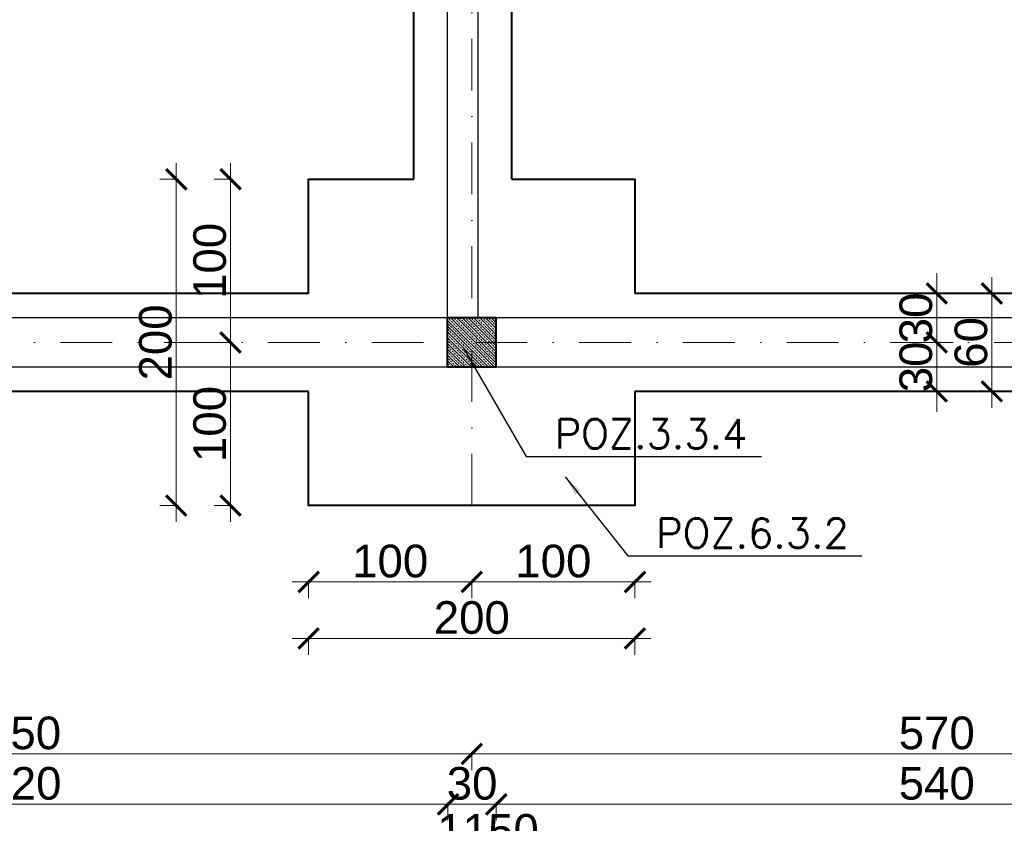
# Model space of a CAD drawing. Extents: x -19 to 9300416, y -12 to 10688993.
# Tile 55 of 106: x 4607660 to 4608264, y 5314784 to 5315276. Entities that reach past the tile are written whole.
import ezdxf

# ---------------------------------------------------------------- set-up
doc = ezdxf.new("R2010")
doc.units = 0
doc.header["$MEASUREMENT"] = 0
doc.linetypes.add('DASHDOT', pattern=[25.4, 12.7, -6.35, 0, -6.35])
for name, color, linetype, lineweight in [('k', 7, 'Continuous', 13), ('K-OPISY', 252, 'Continuous', 15), ('K-SCIANY CIENKI', 163, 'Continuous', 30), ('K-SCIANY GRUBY', 195, 'Continuous', 40), ('K-WIDOK', 45, 'Continuous', 20), ('Osie', 175, 'DASHDOT', 9)]:
    doc.layers.add(name, color=color, linetype=linetype, lineweight=lineweight)
doc.styles.add('Arial Narrow 20', font='arial.ttf', dxfattribs={"height": 20})
doc.styles.add('Simplex', font='simplex.shx')
doc.dimstyles.new('1do100 ok', dxfattribs={"dimscale": 0.5, "dimtxt": 12, "dimasz": 25, "dimexe": 20, "dimexo": 0, "dimgap": 5, "dimtad": 1, "dimdec": 0, "dimzin": 9, "dimtxsty": 'Arial Narrow 20', "dimblk": 'ARCHTICK', "dimcen": 3, "dimdle": 20, "dimclrd": 256, "dimclre": 256, "dimclrt": 256, "dimadec": 0, "dimazin": 2, "dimtfac": 1, "dimtdec": 0, "dimtix": 1, "dimtmove": 2, "dimatfit": 3, "dimldrblk": 'NONE', "dimfxl": 0, "dimtvp": 1, "dimtolj": 1, "dimtzin": 0, "dimlwd": 5, "dimlwe": 5, "dimarcsym": 0})
doc.dimstyles.new('1do50', dxfattribs={"dimscale": 5, "dimtxt": 2.5, "dimasz": 2.5, "dimexe": 2.5, "dimexo": 0.5, "dimgap": 1, "dimtad": 1, "dimdec": 1, "dimrnd": 0.5, "dimzin": 12, "dimdsep": 46, "dimtxsty": 'Simplex', "dimblk": 'OBLIQUE', "dimcen": 0.5, "dimdle": 2.5, "dimclrd": 256, "dimclre": 256, "dimclrt": 256, "dimadec": 1, "dimazin": 3, "dimtfac": 1, "dimtdec": 1, "dimtix": 1, "dimtmove": 0, "dimatfit": 3, "dimfxl": 0, "dimtolj": 1, "dimtzin": 0, "dimarcsym": 0})

# ---------------------------------------------------------------- blocks, each defined once
blk = doc.blocks.new('_Oblique')
at = {"color": 0, "linetype": 'ByBlock', "lineweight": -2}
blk.add_line((-0.5, -0.5), (0.5, 0.5), dxfattribs=at)
blk = doc.blocks.new('G$C61CBF25F')
at = {"layer": 'Osie', "lineweight": 0, "ltscale": 2.5}
for p, q in [((855, 0), (855, 1880)), ((1525, 100), (204.85, 100))]:
    blk.add_line(p, q, dxfattribs=at)
blk = doc.blocks.new('_ArchTick')
at = {"color": 0, "linetype": 'ByBlock', "const_width": 0.15}
blk.add_lwpolyline([(-0.5, -0.5), (0.5, 0.5)], dxfattribs=at)
blk = doc.blocks.new('*D739')
at = {"layer": 'Defpoints', "color": 0, "lineweight": 0, "ltscale": 40}
for p in [(4607937.35, 5314993.55), (4608507.35, 5314978.35), (4607937.35, 5314826.11)]:
    blk.add_point(p, dxfattribs=at)
at = {"layer": 'k', "lineweight": 5, "ltscale": 40}
for p, q in [((4607937.35, 5314827.36), (4607937.35, 5314816.11)), ((4608507.35, 5314827.36), (4608507.35, 5314816.11)), ((4608517.35, 5314826.11), (4607927.35, 5314826.11))]:
    blk.add_line(p, q, dxfattribs=at)
at = {"layer": 'k', "lineweight": 5, "ltscale": 40, "xscale": 12.5, "yscale": 12.5, "zscale": 12.5, "rotation": 180}
blk.add_blockref('_ArchTick', (4607937.35, 5314826.11), dxfattribs=at)
at = {"layer": 'k', "lineweight": 5, "ltscale": 40, "xscale": 12.5, "yscale": 12.5, "zscale": 12.5}
blk.add_blockref('_ArchTick', (4608507.35, 5314826.11), dxfattribs=at)
at = {"layer": 'k', "lineweight": 0, "ltscale": 40, "insert": (4608222.35, 5314838.82), "char_height": 20, "attachment_point": 5, "style": 'Arial Narrow 20'}
blk.add_mtext('\\A1;570', dxfattribs=at)
blk = doc.blocks.new('_None')
blk = doc.blocks.new('*D740')
at = {"layer": 'Defpoints', "color": 0, "lineweight": 0, "ltscale": 40}
for p in [(4607387.35, 5314989.87), (4607937.35, 5314993.55), (4607387.35, 5314826.11)]:
    blk.add_point(p, dxfattribs=at)
at = {"layer": 'k', "lineweight": 5, "ltscale": 40}
for p, q in [((4607387.35, 5314827.36), (4607387.35, 5314816.11)), ((4607937.35, 5314827.36), (4607937.35, 5314816.11)), ((4607947.35, 5314826.11), (4607377.35, 5314826.11))]:
    blk.add_line(p, q, dxfattribs=at)
at = {"layer": 'k', "lineweight": 5, "ltscale": 40, "xscale": 12.5, "yscale": 12.5, "zscale": 12.5, "rotation": 180}
blk.add_blockref('_ArchTick', (4607387.35, 5314826.11), dxfattribs=at)
at = {"layer": 'k', "lineweight": 5, "ltscale": 40, "xscale": 12.5, "yscale": 12.5, "zscale": 12.5}
blk.add_blockref('_ArchTick', (4607937.35, 5314826.11), dxfattribs=at)
at = {"layer": 'k', "lineweight": 0, "ltscale": 40, "insert": (4607662.35, 5314838.82), "char_height": 20, "attachment_point": 5, "style": 'Arial Narrow 20'}
blk.add_mtext('\\A1;550', dxfattribs=at)
blk = doc.blocks.new('*D786')
at = {"layer": 'Defpoints', "color": 0, "lineweight": 0, "ltscale": 40}
for p in [(4607952.35, 5315063.35), (4608492.35, 5315063.35), (4607952.35, 5314795.2)]:
    blk.add_point(p, dxfattribs=at)
at = {"layer": 'k', "lineweight": 5, "ltscale": 40}
for p, q in [((4607952.35, 5314796.45), (4607952.35, 5314785.2)), ((4608492.35, 5314796.45), (4608492.35, 5314785.2)), ((4608502.35, 5314795.2), (4607942.35, 5314795.2))]:
    blk.add_line(p, q, dxfattribs=at)
at = {"layer": 'k', "lineweight": 5, "ltscale": 40, "xscale": 12.5, "yscale": 12.5, "zscale": 12.5, "rotation": 180}
blk.add_blockref('_ArchTick', (4607952.35, 5314795.2), dxfattribs=at)
at = {"layer": 'k', "lineweight": 5, "ltscale": 40, "xscale": 12.5, "yscale": 12.5, "zscale": 12.5}
blk.add_blockref('_ArchTick', (4608492.35, 5314795.2), dxfattribs=at)
at = {"layer": 'k', "lineweight": 0, "ltscale": 40, "insert": (4608222.35, 5314807.91), "char_height": 20, "attachment_point": 5, "style": 'Arial Narrow 20'}
blk.add_mtext('\\A1;540', dxfattribs=at)
blk = doc.blocks.new('*D787')
at = {"layer": 'Defpoints', "color": 0, "lineweight": 0, "ltscale": 40}
for p in [(4607922.76, 5315063.35), (4607952.35, 5315063.35), (4607922.76, 5314795.2)]:
    blk.add_point(p, dxfattribs=at)
at = {"layer": 'k', "lineweight": 5, "ltscale": 40}
for p, q in [((4607922.76, 5314796.45), (4607922.76, 5314785.2)), ((4607952.35, 5314796.45), (4607952.35, 5314785.2)), ((4607922.76, 5314795.2), (4607910.26, 5314795.2)), ((4607952.35, 5314795.2), (4607922.76, 5314795.2)), ((4607952.35, 5314795.2), (4607964.85, 5314795.2))]:
    blk.add_line(p, q, dxfattribs=at)
at = {"layer": 'k', "lineweight": 5, "ltscale": 40, "xscale": 12.5, "yscale": 12.5, "zscale": 12.5}
blk.add_blockref('_ArchTick', (4607922.76, 5314795.2), dxfattribs=at)
at = {"layer": 'k', "lineweight": 5, "ltscale": 40, "xscale": 12.5, "yscale": 12.5, "zscale": 12.5, "rotation": 180}
blk.add_blockref('_ArchTick', (4607952.35, 5314795.2), dxfattribs=at)
at = {"layer": 'k', "lineweight": 0, "ltscale": 40, "insert": (4607937.55, 5314807.91), "char_height": 20, "attachment_point": 5, "style": 'Arial Narrow 20'}
blk.add_mtext('\\A1;30', dxfattribs=at)
blk = doc.blocks.new('*D788')
at = {"layer": 'Defpoints', "color": 0, "lineweight": 0, "ltscale": 40}
for p in [(4607402.35, 5315063.35), (4607922.76, 5315063.35), (4607402.35, 5314795.2)]:
    blk.add_point(p, dxfattribs=at)
at = {"layer": 'k', "lineweight": 5, "ltscale": 40}
for p, q in [((4607402.35, 5314796.45), (4607402.35, 5314785.2)), ((4607922.76, 5314796.45), (4607922.76, 5314785.2)), ((4607932.76, 5314795.2), (4607392.35, 5314795.2))]:
    blk.add_line(p, q, dxfattribs=at)
at = {"layer": 'k', "lineweight": 5, "ltscale": 40, "xscale": 12.5, "yscale": 12.5, "zscale": 12.5, "rotation": 180}
blk.add_blockref('_ArchTick', (4607402.35, 5314795.2), dxfattribs=at)
at = {"layer": 'k', "lineweight": 5, "ltscale": 40, "xscale": 12.5, "yscale": 12.5, "zscale": 12.5}
blk.add_blockref('_ArchTick', (4607922.76, 5314795.2), dxfattribs=at)
at = {"layer": 'k', "lineweight": 0, "ltscale": 40, "insert": (4607662.55, 5314807.91), "char_height": 20, "attachment_point": 5, "style": 'Arial Narrow 20'}
blk.add_mtext('\\A1;520', dxfattribs=at)
blk = doc.blocks.new('*D793')
at = {"layer": 'Defpoints', "color": 0, "lineweight": 0, "ltscale": 40}
for p in [(4607372.35, 5315063.35), (4608522.35, 5315063.35), (4608522.35, 5314766.35)]:
    blk.add_point(p, dxfattribs=at)
at = {"layer": 'k', "lineweight": 5, "ltscale": 40}
for p, q in [((4607362.35, 5314766.35), (4608532.35, 5314766.35)), ((4607372.35, 5314767.6), (4607372.35, 5314756.35)), ((4608522.35, 5314767.6), (4608522.35, 5314756.35))]:
    blk.add_line(p, q, dxfattribs=at)
at = {"layer": 'k', "lineweight": 5, "ltscale": 40, "xscale": 12.5, "yscale": 12.5, "zscale": 12.5, "rotation": 180}
blk.add_blockref('_ArchTick', (4607372.35, 5314766.35), dxfattribs=at)
at = {"layer": 'k', "lineweight": 5, "ltscale": 40, "xscale": 12.5, "yscale": 12.5, "zscale": 12.5}
blk.add_blockref('_ArchTick', (4608522.35, 5314766.35), dxfattribs=at)
at = {"layer": 'k', "lineweight": 0, "ltscale": 40, "insert": (4607947.35, 5314779.06), "char_height": 20, "attachment_point": 5, "style": 'Arial Narrow 20'}
blk.add_mtext('\\A1;1150', dxfattribs=at)
blk = doc.blocks.new('*D794')
at = {"layer": 'Defpoints', "color": 0, "lineweight": 0, "ltscale": 40}
for p in [(4607162.35, 5315603.35), (4608522.35, 5315063.35), (4607162.35, 5314732.5)]:
    blk.add_point(p, dxfattribs=at)
at = {"layer": 'k', "lineweight": 5, "ltscale": 40}
for p, q in [((4608532.35, 5314732.5), (4607152.35, 5314732.5)), ((4607162.35, 5314733.75), (4607162.35, 5314722.5)), ((4608522.35, 5314733.75), (4608522.35, 5314722.5))]:
    blk.add_line(p, q, dxfattribs=at)
at = {"layer": 'k', "lineweight": 5, "ltscale": 40, "xscale": 12.5, "yscale": 12.5, "zscale": 12.5, "rotation": 180}
blk.add_blockref('_ArchTick', (4607162.35, 5314732.5), dxfattribs=at)
at = {"layer": 'k', "lineweight": 5, "ltscale": 40, "xscale": 12.5, "yscale": 12.5, "zscale": 12.5}
blk.add_blockref('_ArchTick', (4608522.35, 5314732.5), dxfattribs=at)
at = {"layer": 'k', "lineweight": 0, "ltscale": 40, "insert": (4607842.35, 5314745.21), "char_height": 20, "attachment_point": 5, "style": 'Arial Narrow 20'}
blk.add_mtext('\\A1;1360', dxfattribs=at)
blk = doc.blocks.new('*D795')
at = {"layer": 'Defpoints', "color": 0, "lineweight": 0, "ltscale": 40}
for p in [(4607937.35, 5315049.6), (4607837.35, 5314978.35), (4607937.35, 5314931.5)]:
    blk.add_point(p, dxfattribs=at)
at = {"layer": 'k', "lineweight": 5, "ltscale": 40}
for p, q in [((4607827.35, 5314931.5), (4607947.35, 5314931.5)), ((4607837.35, 5314932.75), (4607837.35, 5314921.5)), ((4607937.35, 5314932.75), (4607937.35, 5314921.5))]:
    blk.add_line(p, q, dxfattribs=at)
at = {"layer": 'k', "lineweight": 5, "ltscale": 40, "xscale": 12.5, "yscale": 12.5, "zscale": 12.5, "rotation": 180}
blk.add_blockref('_ArchTick', (4607837.35, 5314931.5), dxfattribs=at)
at = {"layer": 'k', "lineweight": 5, "ltscale": 40, "xscale": 12.5, "yscale": 12.5, "zscale": 12.5}
blk.add_blockref('_ArchTick', (4607937.35, 5314931.5), dxfattribs=at)
at = {"layer": 'k', "lineweight": 0, "ltscale": 40, "insert": (4607887.35, 5314944.21), "char_height": 20, "attachment_point": 5, "style": 'Arial Narrow 20'}
blk.add_mtext('\\A1;100', dxfattribs=at)
blk = doc.blocks.new('*D796')
at = {"layer": 'Defpoints', "color": 0, "lineweight": 0, "ltscale": 40}
for p in [(4607937.35, 5315049.6), (4608037.35, 5314978.35), (4608037.35, 5314931.5)]:
    blk.add_point(p, dxfattribs=at)
at = {"layer": 'k', "lineweight": 5, "ltscale": 40}
for p, q in [((4607927.35, 5314931.5), (4608047.35, 5314931.5)), ((4607937.35, 5314932.75), (4607937.35, 5314921.5)), ((4608037.35, 5314932.75), (4608037.35, 5314921.5))]:
    blk.add_line(p, q, dxfattribs=at)
at = {"layer": 'k', "lineweight": 5, "ltscale": 40, "xscale": 12.5, "yscale": 12.5, "zscale": 12.5, "rotation": 180}
blk.add_blockref('_ArchTick', (4607937.35, 5314931.5), dxfattribs=at)
at = {"layer": 'k', "lineweight": 5, "ltscale": 40, "xscale": 12.5, "yscale": 12.5, "zscale": 12.5}
blk.add_blockref('_ArchTick', (4608037.35, 5314931.5), dxfattribs=at)
at = {"layer": 'k', "lineweight": 0, "ltscale": 40, "insert": (4607987.35, 5314944.21), "char_height": 20, "attachment_point": 5, "style": 'Arial Narrow 20'}
blk.add_mtext('\\A1;100', dxfattribs=at)
blk = doc.blocks.new('*D797')
at = {"layer": 'Defpoints', "color": 0, "lineweight": 0, "ltscale": 40}
for p in [(4607837.35, 5314978.35), (4608037.35, 5314978.35), (4608037.35, 5314896.86)]:
    blk.add_point(p, dxfattribs=at)
at = {"layer": 'k', "lineweight": 5, "ltscale": 40}
for p, q in [((4607827.35, 5314896.86), (4608047.35, 5314896.86)), ((4607837.35, 5314898.11), (4607837.35, 5314886.86)), ((4608037.35, 5314898.11), (4608037.35, 5314886.86))]:
    blk.add_line(p, q, dxfattribs=at)
at = {"layer": 'k', "lineweight": 5, "ltscale": 40, "xscale": 12.5, "yscale": 12.5, "zscale": 12.5, "rotation": 180}
blk.add_blockref('_ArchTick', (4607837.35, 5314896.86), dxfattribs=at)
at = {"layer": 'k', "lineweight": 5, "ltscale": 40, "xscale": 12.5, "yscale": 12.5, "zscale": 12.5}
blk.add_blockref('_ArchTick', (4608037.35, 5314896.86), dxfattribs=at)
at = {"layer": 'k', "lineweight": 0, "ltscale": 40, "insert": (4607937.35, 5314909.57), "char_height": 20, "attachment_point": 5, "style": 'Arial Narrow 20'}
blk.add_mtext('\\A1;200', dxfattribs=at)
blk = doc.blocks.new('*D798')
at = {"layer": 'Defpoints', "color": 0, "lineweight": 0, "ltscale": 40}
for p in [(4607789.5, 5315078.35), (4607837.35, 5315078.35), (4607837.35, 5314978.35)]:
    blk.add_point(p, dxfattribs=at)
at = {"layer": 'k', "lineweight": 5, "ltscale": 40}
for p, q in [((4607789.5, 5314968.35), (4607789.5, 5315088.35)), ((4607790.75, 5315078.35), (4607779.5, 5315078.35)), ((4607790.75, 5314978.35), (4607779.5, 5314978.35))]:
    blk.add_line(p, q, dxfattribs=at)
at = {"layer": 'k', "lineweight": 5, "ltscale": 40, "xscale": 12.5, "yscale": 12.5, "zscale": 12.5}
for p, rotation in [((4607789.5, 5315078.35), 90), ((4607789.5, 5314978.35), 270)]:
    blk.add_blockref('_ArchTick', p, dxfattribs=dict(at, rotation=rotation))
at = {"layer": 'k', "lineweight": 0, "ltscale": 40, "insert": (4607776.79, 5315028.35), "char_height": 20, "attachment_point": 5, "rotation": 90, "style": 'Arial Narrow 20'}
blk.add_mtext('\\A1;100', dxfattribs=at)
blk = doc.blocks.new('*D799')
at = {"layer": 'Defpoints', "color": 0, "lineweight": 0, "ltscale": 40}
for p in [(4607789.5, 5315178.35), (4607837.35, 5315178.35), (4607837.35, 5315078.35)]:
    blk.add_point(p, dxfattribs=at)
at = {"layer": 'k', "lineweight": 5, "ltscale": 40}
for p, q in [((4607789.5, 5315068.35), (4607789.5, 5315188.35)), ((4607790.75, 5315178.35), (4607779.5, 5315178.35)), ((4607790.75, 5315078.35), (4607779.5, 5315078.35))]:
    blk.add_line(p, q, dxfattribs=at)
at = {"layer": 'k', "lineweight": 5, "ltscale": 40, "xscale": 12.5, "yscale": 12.5, "zscale": 12.5}
for p, rotation in [((4607789.5, 5315178.35), 90), ((4607789.5, 5315078.35), 270)]:
    blk.add_blockref('_ArchTick', p, dxfattribs=dict(at, rotation=rotation))
at = {"layer": 'k', "lineweight": 0, "ltscale": 40, "insert": (4607776.79, 5315128.35), "char_height": 20, "attachment_point": 5, "rotation": 90, "style": 'Arial Narrow 20'}
blk.add_mtext('\\A1;100', dxfattribs=at)
blk = doc.blocks.new('*D800')
at = {"layer": 'Defpoints', "color": 0, "lineweight": 0, "ltscale": 40}
for p in [(4607756.24, 5315178.35), (4607837.35, 5315178.35), (4607837.35, 5314978.35)]:
    blk.add_point(p, dxfattribs=at)
at = {"layer": 'k', "lineweight": 5, "ltscale": 40}
for p, q in [((4607756.24, 5314968.35), (4607756.24, 5315188.35)), ((4607757.49, 5315178.35), (4607746.24, 5315178.35)), ((4607757.49, 5314978.35), (4607746.24, 5314978.35))]:
    blk.add_line(p, q, dxfattribs=at)
at = {"layer": 'k', "lineweight": 5, "ltscale": 40, "xscale": 12.5, "yscale": 12.5, "zscale": 12.5}
for p, rotation in [((4607756.24, 5315178.35), 90), ((4607756.24, 5314978.35), 270)]:
    blk.add_blockref('_ArchTick', p, dxfattribs=dict(at, rotation=rotation))
at = {"layer": 'k', "lineweight": 0, "ltscale": 40, "insert": (4607743.53, 5315078.35), "char_height": 20, "attachment_point": 5, "rotation": 90, "style": 'Arial Narrow 20'}
blk.add_mtext('\\A1;200', dxfattribs=at)
blk = doc.blocks.new('*D894')
at = {"layer": 'Defpoints', "color": 0, "lineweight": 0, "ltscale": 40}
for p in [(4608207.11, 5315078.35), (4608222.35, 5315078.35), (4608207.11, 5315048.35)]:
    blk.add_point(p, dxfattribs=at)
at = {"layer": 'k', "lineweight": 5, "ltscale": 40}
for p, q in [((4608222.35, 5315078.35), (4608222.35, 5315090.85)), ((4608221.1, 5315078.35), (4608232.35, 5315078.35)), ((4608222.35, 5315048.35), (4608222.35, 5315078.35)), ((4608221.1, 5315048.35), (4608232.35, 5315048.35)), ((4608222.35, 5315048.35), (4608222.35, 5315035.85))]:
    blk.add_line(p, q, dxfattribs=at)
at = {"layer": 'k', "lineweight": 5, "ltscale": 40, "xscale": 12.5, "yscale": 12.5, "zscale": 12.5}
for p, rotation in [((4608222.35, 5315078.35), 270), ((4608222.35, 5315048.35), 90)]:
    blk.add_blockref('_ArchTick', p, dxfattribs=dict(at, rotation=rotation))
at = {"layer": 'k', "lineweight": 0, "ltscale": 40, "insert": (4608209.63, 5315063.35), "char_height": 20, "attachment_point": 5, "rotation": 90, "style": 'Arial Narrow 20'}
blk.add_mtext('\\A1;30', dxfattribs=at)
blk = doc.blocks.new('*D895')
at = {"layer": 'Defpoints', "color": 0, "lineweight": 0, "ltscale": 40}
for p in [(4608222.35, 5315108.35), (4608256.12, 5315108.35), (4608207.11, 5315078.35)]:
    blk.add_point(p, dxfattribs=at)
at = {"layer": 'k', "lineweight": 5, "ltscale": 40}
for p, q in [((4608222.35, 5315108.35), (4608222.35, 5315120.85)), ((4608223.6, 5315108.35), (4608212.35, 5315108.35)), ((4608222.35, 5315078.35), (4608222.35, 5315108.35)), ((4608221.1, 5315078.35), (4608232.35, 5315078.35)), ((4608222.35, 5315078.35), (4608222.35, 5315065.85))]:
    blk.add_line(p, q, dxfattribs=at)
at = {"layer": 'k', "lineweight": 5, "ltscale": 40, "xscale": 12.5, "yscale": 12.5, "zscale": 12.5}
for p, rotation in [((4608222.35, 5315108.35), 270), ((4608222.35, 5315078.35), 90)]:
    blk.add_blockref('_ArchTick', p, dxfattribs=dict(at, rotation=rotation))
at = {"layer": 'k', "lineweight": 0, "ltscale": 40, "insert": (4608209.63, 5315093.35), "char_height": 20, "attachment_point": 5, "rotation": 90, "style": 'Arial Narrow 20'}
blk.add_mtext('\\A1;30', dxfattribs=at)
blk = doc.blocks.new('*D896')
at = {"layer": 'Defpoints', "color": 0, "lineweight": 0, "ltscale": 40}
for p in [(4608256.12, 5315108.35), (4608256.12, 5315108.35), (4608256.12, 5315048.35)]:
    blk.add_point(p, dxfattribs=at)
at = {"layer": 'k', "lineweight": 5, "ltscale": 40}
for p, q in [((4608256.12, 5315038.35), (4608256.12, 5315118.35)), ((4608256.12, 5315108.35), (4608246.12, 5315108.35)), ((4608256.12, 5315048.35), (4608246.12, 5315048.35))]:
    blk.add_line(p, q, dxfattribs=at)
at = {"layer": 'k', "lineweight": 5, "ltscale": 40, "xscale": 12.5, "yscale": 12.5, "zscale": 12.5}
for p, rotation in [((4608256.12, 5315108.35), 90), ((4608256.12, 5315048.35), 270)]:
    blk.add_blockref('_ArchTick', p, dxfattribs=dict(at, rotation=rotation))
at = {"layer": 'k', "lineweight": 0, "ltscale": 40, "insert": (4608243.4, 5315078.35), "char_height": 20, "attachment_point": 5, "rotation": 90, "style": 'Arial Narrow 20'}
blk.add_mtext('\\A1;60', dxfattribs=at)

msp = doc.modelspace()

# ---------------------------------------------------------------- linework, layer by layer
at = {"layer": 'K-SCIANY CIENKI'}
for p, q in [((4607922.35, 5315593.35), (4607922.35, 5315093.35)), ((4607941.35, 5315093.35), (4607941.35, 5315593.35)), ((4607922.35, 5315093.35), (4607421.94, 5315093.35)), ((4607922.35, 5315063.35), (4607922.35, 5315093.35)), ((4607922.35, 5315093.35), (4607941.35, 5315093.35)), ((4608492.35, 5315093.35), (4607952.35, 5315093.35)), ((4607952.35, 5315093.35), (4607952.35, 5315063.35)), ((4607421.94, 5315063.35), (4607922.35, 5315063.35)), ((4607952.35, 5315063.35), (4608492.35, 5315063.35))]:
    msp.add_line(p, q, dxfattribs=at)
at = {"layer": 'K-SCIANY GRUBY'}
for p, q in [((4607901.83, 5315178.35), (4607901.83, 5315493.03)), ((4607961.83, 5315178.35), (4607961.83, 5315493.03)), ((4607837.35, 5315108.35), (4607447.35, 5315108.35)), ((4608447.35, 5315108.35), (4608037.35, 5315108.35)), ((4607952.35, 5315093.35), (4607922.35, 5315093.35)), ((4607922.35, 5315093.35), (4607922.35, 5315063.35)), ((4607952.35, 5315063.35), (4607952.35, 5315093.35)), ((4607922.35, 5315063.35), (4607952.35, 5315063.35)), ((4607837.35, 5315048.35), (4607447.35, 5315048.35)), ((4608447.35, 5315048.35), (4608037.35, 5315048.35))]:
    msp.add_line(p, q, dxfattribs=at)
for points in [[(4607837.35, 5315108.35), (4607837.35, 5315178.35), (4607901.83, 5315178.35)], [(4607837.35, 5315108.35), (4607837.35, 5315178.35), (4607901.83, 5315178.35)], [(4607961.83, 5315178.35), (4608037.35, 5315178.35), (4608037.35, 5315108.35)], [(4607961.83, 5315178.35), (4608037.35, 5315178.35), (4608037.35, 5315108.35)], [(4608037.35, 5315048.35), (4608037.35, 5314978.35), (4607837.35, 5314978.35), (4607837.35, 5315048.35)], [(4608037.35, 5315048.35), (4608037.35, 5314978.35), (4607837.35, 5314978.35), (4607837.35, 5315048.35)]]:
    msp.add_lwpolyline(points, dxfattribs=at)
at = {"layer": 'K-WIDOK', "linetype": 'Continuous', "lineweight": 0}
for p, q in [((4607922.79, 5315093.37), (4607923.03, 5315093.13)), ((4607923.47, 5315092.69), (4607924.36, 5315091.8)), ((4607924.56, 5315093.37), (4607952.35, 5315065.57)), ((4607926.57, 5315093.13), (4607927.45, 5315092.25)), ((4607928.1, 5315093.37), (4607952.35, 5315069.11)), ((4607929.86, 5315093.37), (4607930.54, 5315092.69)), ((4607930.98, 5315092.25), (4607931.87, 5315091.36)), ((4607931.63, 5315093.37), (4607952.35, 5315072.65)), ((4607933.4, 5315093.37), (4607933.64, 5315093.13)), ((4607934.08, 5315092.69), (4607934.96, 5315091.8)), ((4607935.17, 5315093.37), (4607952.35, 5315076.18)), ((4607937.17, 5315093.13), (4607938.06, 5315092.25)), ((4607938.7, 5315093.37), (4607952.35, 5315079.72)), ((4607940.47, 5315093.37), (4607941.15, 5315092.69)), ((4607941.59, 5315092.25), (4607942.47, 5315091.36)), ((4607942.24, 5315093.37), (4607952.35, 5315083.25)), ((4607944.01, 5315093.37), (4607944.24, 5315093.13)), ((4607944.68, 5315092.69), (4607945.57, 5315091.8)), ((4607945.77, 5315093.37), (4607952.35, 5315086.79)), ((4607947.78, 5315093.13), (4607948.66, 5315092.25)), ((4607949.31, 5315093.37), (4607952.35, 5315090.32)), ((4607951.08, 5315093.37), (4607951.76, 5315092.69)), ((4607952.2, 5315092.25), (4607952.35, 5315092.09)), ((4607922.35, 5315092.04), (4607951.02, 5315063.37)), ((4607922.35, 5315090.27), (4607922.59, 5315090.04)), ((4607922.35, 5315088.5), (4607947.49, 5315063.37)), ((4607922.59, 5315086.5), (4607923.47, 5315085.62)), ((4607923.03, 5315089.59), (4607923.91, 5315088.71)), ((4607924.36, 5315088.27), (4607925.24, 5315087.38)), ((4607924.8, 5315091.36), (4607925.68, 5315090.48)), ((4607925.68, 5315086.94), (4607926.57, 5315086.06)), ((4607926.12, 5315090.04), (4607927.01, 5315089.15)), ((4607927.45, 5315088.71), (4607928.33, 5315087.83)), ((4607927.89, 5315091.8), (4607928.77, 5315090.92)), ((4607928.77, 5315087.38), (4607929.66, 5315086.5)), ((4607929.22, 5315090.48), (4607930.1, 5315089.59)), ((4607930.54, 5315089.15), (4607931.43, 5315088.27)), ((4607931.87, 5315087.83), (4607932.75, 5315086.94)), ((4607932.31, 5315090.92), (4607933.19, 5315090.04)), ((4607933.19, 5315086.5), (4607934.08, 5315085.62)), ((4607933.64, 5315089.59), (4607934.52, 5315088.71)), ((4607934.96, 5315088.27), (4607935.85, 5315087.38)), ((4607935.4, 5315091.36), (4607936.29, 5315090.48)), ((4607936.29, 5315086.94), (4607937.17, 5315086.06)), ((4607936.73, 5315090.04), (4607937.61, 5315089.15)), ((4607938.06, 5315088.71), (4607938.94, 5315087.83)), ((4607938.5, 5315091.8), (4607939.38, 5315090.92)), ((4607939.38, 5315087.38), (4607940.27, 5315086.5)), ((4607939.82, 5315090.48), (4607940.71, 5315089.59)), ((4607941.15, 5315089.15), (4607942.03, 5315088.27)), ((4607942.47, 5315087.83), (4607943.36, 5315086.94)), ((4607942.92, 5315090.92), (4607943.8, 5315090.04)), ((4607943.8, 5315086.5), (4607944.68, 5315085.62)), ((4607944.24, 5315089.59), (4607945.13, 5315088.71)), ((4607945.57, 5315088.27), (4607946.45, 5315087.38)), ((4607946.01, 5315091.36), (4607946.89, 5315090.48)), ((4607946.89, 5315086.94), (4607947.78, 5315086.06)), ((4607947.34, 5315090.04), (4607948.22, 5315089.15)), ((4607948.66, 5315088.71), (4607949.55, 5315087.83)), ((4607949.1, 5315091.8), (4607949.99, 5315090.92)), ((4607949.99, 5315087.38), (4607950.87, 5315086.5)), ((4607950.43, 5315090.48), (4607951.31, 5315089.59)), ((4607951.76, 5315089.15), (4607952.35, 5315088.56)), ((4607922.35, 5315084.97), (4607943.95, 5315063.37)), ((4607922.35, 5315083.2), (4607923.03, 5315082.52)), ((4607922.35, 5315081.43), (4607940.42, 5315063.37)), ((4607923.47, 5315082.08), (4607924.36, 5315081.2)), ((4607923.91, 5315085.17), (4607924.8, 5315084.29)), ((4607924.8, 5315080.76), (4607925.68, 5315079.87)), ((4607925.24, 5315083.85), (4607926.12, 5315082.96)), ((4607926.57, 5315082.52), (4607927.45, 5315081.64)), ((4607927.01, 5315085.62), (4607927.89, 5315084.73)), ((4607927.89, 5315081.2), (4607928.77, 5315080.31)), ((4607928.33, 5315084.29), (4607929.22, 5315083.41)), ((4607929.66, 5315082.96), (4607930.54, 5315082.08)), ((4607930.1, 5315086.06), (4607930.98, 5315085.17)), ((4607930.98, 5315081.64), (4607931.87, 5315080.76)), ((4607931.43, 5315084.73), (4607932.31, 5315083.85)), ((4607932.31, 5315080.31), (4607933.19, 5315079.43)), ((4607932.75, 5315083.41), (4607933.64, 5315082.52)), ((4607934.08, 5315082.08), (4607934.96, 5315081.2)), ((4607934.52, 5315085.17), (4607935.4, 5315084.29)), ((4607935.4, 5315080.76), (4607936.29, 5315079.87)), ((4607935.85, 5315083.85), (4607936.73, 5315082.96)), ((4607937.17, 5315082.52), (4607938.06, 5315081.64)), ((4607937.61, 5315085.62), (4607938.5, 5315084.73)), ((4607938.5, 5315081.2), (4607939.38, 5315080.31)), ((4607938.94, 5315084.29), (4607939.82, 5315083.41)), ((4607940.27, 5315082.96), (4607941.15, 5315082.08)), ((4607940.71, 5315086.06), (4607941.59, 5315085.17)), ((4607941.59, 5315081.64), (4607942.47, 5315080.76)), ((4607942.03, 5315084.73), (4607942.92, 5315083.85)), ((4607942.92, 5315080.31), (4607943.8, 5315079.43)), ((4607943.36, 5315083.41), (4607944.24, 5315082.52)), ((4607944.68, 5315082.08), (4607945.57, 5315081.2)), ((4607945.13, 5315085.17), (4607946.01, 5315084.29)), ((4607946.01, 5315080.76), (4607946.89, 5315079.87)), ((4607946.45, 5315083.85), (4607947.34, 5315082.96)), ((4607947.78, 5315082.52), (4607948.66, 5315081.64)), ((4607948.22, 5315085.62), (4607949.1, 5315084.73)), ((4607949.1, 5315081.2), (4607949.99, 5315080.31)), ((4607949.55, 5315084.29), (4607950.43, 5315083.41)), ((4607950.87, 5315082.96), (4607951.76, 5315082.08)), ((4607951.31, 5315086.06), (4607952.2, 5315085.17)), ((4607952.2, 5315081.64), (4607952.35, 5315081.48)), ((4607922.35, 5315079.66), (4607922.59, 5315079.43)), ((4607922.35, 5315077.9), (4607936.88, 5315063.37)), ((4607922.35, 5315074.36), (4607933.35, 5315063.37)), ((4607922.59, 5315075.89), (4607923.47, 5315075.01)), ((4607923.03, 5315078.99), (4607923.91, 5315078.1)), ((4607923.91, 5315074.57), (4607924.8, 5315073.68)), ((4607924.36, 5315077.66), (4607925.24, 5315076.78)), ((4607925.68, 5315076.34), (4607926.57, 5315075.45)), ((4607926.12, 5315079.43), (4607927.01, 5315078.55)), ((4607927.01, 5315075.01), (4607927.89, 5315074.13)), ((4607927.45, 5315078.1), (4607928.33, 5315077.22)), ((4607928.77, 5315076.78), (4607929.66, 5315075.89)), ((4607929.22, 5315079.87), (4607930.1, 5315078.99)), ((4607930.1, 5315075.45), (4607930.98, 5315074.57)), ((4607930.54, 5315078.55), (4607931.43, 5315077.66)), ((4607931.43, 5315074.13), (4607932.31, 5315073.24)), ((4607931.87, 5315077.22), (4607932.75, 5315076.34)), ((4607933.19, 5315075.89), (4607934.08, 5315075.01)), ((4607933.64, 5315078.99), (4607934.52, 5315078.1)), ((4607934.52, 5315074.57), (4607935.4, 5315073.68)), ((4607934.96, 5315077.66), (4607935.85, 5315076.78)), ((4607936.29, 5315076.34), (4607937.17, 5315075.45)), ((4607936.73, 5315079.43), (4607937.61, 5315078.55)), ((4607937.61, 5315075.01), (4607938.5, 5315074.13)), ((4607938.06, 5315078.1), (4607938.94, 5315077.22)), ((4607939.38, 5315076.78), (4607940.27, 5315075.89)), ((4607939.82, 5315079.87), (4607940.71, 5315078.99)), ((4607940.71, 5315075.45), (4607941.59, 5315074.57)), ((4607941.15, 5315078.55), (4607942.03, 5315077.66)), ((4607942.03, 5315074.13), (4607942.92, 5315073.24)), ((4607942.47, 5315077.22), (4607943.36, 5315076.34)), ((4607943.8, 5315075.89), (4607944.68, 5315075.01)), ((4607944.24, 5315078.99), (4607945.13, 5315078.1)), ((4607945.13, 5315074.57), (4607946.01, 5315073.68)), ((4607945.57, 5315077.66), (4607946.45, 5315076.78)), ((4607946.89, 5315076.34), (4607947.78, 5315075.45)), ((4607947.34, 5315079.43), (4607948.22, 5315078.55)), ((4607948.22, 5315075.01), (4607949.1, 5315074.13)), ((4607948.66, 5315078.1), (4607949.55, 5315077.22)), ((4607949.99, 5315076.78), (4607950.87, 5315075.89)), ((4607950.43, 5315079.87), (4607951.31, 5315078.99)), ((4607951.31, 5315075.45), (4607952.2, 5315074.57)), ((4607951.76, 5315078.55), (4607952.35, 5315077.95)), ((4607922.35, 5315072.59), (4607923.03, 5315071.92)), ((4607922.35, 5315070.83), (4607929.81, 5315063.37)), ((4607922.35, 5315069.06), (4607922.59, 5315068.82)), ((4607923.03, 5315068.38), (4607923.91, 5315067.5)), ((4607923.47, 5315071.47), (4607924.36, 5315070.59)), ((4607924.8, 5315070.15), (4607925.68, 5315069.26)), ((4607925.24, 5315073.24), (4607926.12, 5315072.36)), ((4607926.12, 5315068.82), (4607927.01, 5315067.94)), ((4607926.57, 5315071.92), (4607927.45, 5315071.03)), ((4607927.89, 5315070.59), (4607928.77, 5315069.71)), ((4607928.33, 5315073.68), (4607929.22, 5315072.8)), ((4607929.22, 5315069.26), (4607930.1, 5315068.38)), ((4607929.66, 5315072.36), (4607930.54, 5315071.47)), ((4607930.98, 5315071.03), (4607931.87, 5315070.15)), ((4607932.31, 5315069.71), (4607933.19, 5315068.82)), ((4607932.75, 5315072.8), (4607933.64, 5315071.92)), ((4607933.64, 5315068.38), (4607934.52, 5315067.5)), ((4607934.08, 5315071.47), (4607934.96, 5315070.59)), ((4607935.4, 5315070.15), (4607936.29, 5315069.26)), ((4607935.85, 5315073.24), (4607936.73, 5315072.36)), ((4607936.73, 5315068.82), (4607937.61, 5315067.94)), ((4607937.17, 5315071.92), (4607938.06, 5315071.03)), ((4607938.5, 5315070.59), (4607939.38, 5315069.71)), ((4607938.94, 5315073.68), (4607939.82, 5315072.8)), ((4607939.82, 5315069.26), (4607940.71, 5315068.38)), ((4607940.27, 5315072.36), (4607941.15, 5315071.47)), ((4607941.59, 5315071.03), (4607942.47, 5315070.15)), ((4607942.92, 5315069.71), (4607943.8, 5315068.82)), ((4607943.36, 5315072.8), (4607944.24, 5315071.92)), ((4607944.24, 5315068.38), (4607945.13, 5315067.5)), ((4607944.68, 5315071.47), (4607945.57, 5315070.59)), ((4607946.01, 5315070.15), (4607946.89, 5315069.26)), ((4607946.45, 5315073.24), (4607947.34, 5315072.36)), ((4607947.34, 5315068.82), (4607948.22, 5315067.94)), ((4607947.78, 5315071.92), (4607948.66, 5315071.03)), ((4607949.1, 5315070.59), (4607949.99, 5315069.71)), ((4607949.55, 5315073.68), (4607950.43, 5315072.8)), ((4607950.43, 5315069.26), (4607951.31, 5315068.38)), ((4607950.87, 5315072.36), (4607951.76, 5315071.47)), ((4607952.2, 5315071.03), (4607952.35, 5315070.88)), ((4607922.35, 5315067.29), (4607926.28, 5315063.37)), ((4607922.35, 5315063.75), (4607922.74, 5315063.37)), ((4607922.59, 5315065.29), (4607923.47, 5315064.4)), ((4607923.91, 5315063.96), (4607924.51, 5315063.37)), ((4607924.36, 5315067.05), (4607925.24, 5315066.17)), ((4607925.68, 5315065.73), (4607926.57, 5315064.85)), ((4607927.01, 5315064.4), (4607927.89, 5315063.52)), ((4607927.45, 5315067.5), (4607928.33, 5315066.61)), ((4607928.77, 5315066.17), (4607929.66, 5315065.29)), ((4607930.1, 5315064.85), (4607930.98, 5315063.96)), ((4607930.54, 5315067.94), (4607931.43, 5315067.05)), ((4607931.43, 5315063.52), (4607931.58, 5315063.37)), ((4607931.87, 5315066.61), (4607932.75, 5315065.73)), ((4607933.19, 5315065.29), (4607934.08, 5315064.4)), ((4607934.52, 5315063.96), (4607935.11, 5315063.37)), ((4607934.96, 5315067.05), (4607935.85, 5315066.17)), ((4607936.29, 5315065.73), (4607937.17, 5315064.85)), ((4607937.61, 5315064.4), (4607938.5, 5315063.52)), ((4607938.06, 5315067.5), (4607938.94, 5315066.61)), ((4607939.38, 5315066.17), (4607940.27, 5315065.29)), ((4607940.71, 5315064.85), (4607941.59, 5315063.96)), ((4607941.15, 5315067.94), (4607942.03, 5315067.05)), ((4607942.03, 5315063.52), (4607942.19, 5315063.37)), ((4607942.47, 5315066.61), (4607943.36, 5315065.73)), ((4607943.8, 5315065.29), (4607944.68, 5315064.4)), ((4607945.13, 5315063.96), (4607945.72, 5315063.37)), ((4607945.57, 5315067.05), (4607946.45, 5315066.17)), ((4607946.89, 5315065.73), (4607947.78, 5315064.85)), ((4607948.22, 5315064.4), (4607949.1, 5315063.52)), ((4607948.66, 5315067.5), (4607949.55, 5315066.61)), ((4607949.99, 5315066.17), (4607950.87, 5315065.29)), ((4607951.31, 5315064.85), (4607952.2, 5315063.96)), ((4607951.76, 5315067.94), (4607952.35, 5315067.34))]:
    msp.add_line(p, q, dxfattribs=at)

# ---------------------------------------------------------------- block references
at = {"lineweight": 0, "ltscale": 40}
msp.add_blockref('G$C61CBF25F', (4607082.35, 5314978.35), dxfattribs=at)

# ---------------------------------------------------------------- texts
at = {"layer": 'K-OPISY', "char_height": 18, "attachment_point": 7, "style": 'Simplex'}
for s, insert in [('{\\C0;POZ.3.3.4}', (4607988.16, 5315013.36)), ('{\\C0;POZ.6.3.2}', (4608050.4, 5314952.46))]:
    msp.add_mtext(s, dxfattribs=dict(at, insert=insert))

# ---------------------------------------------------------------- dimensions: what is measured, and where the dimension line sits
at = {"layer": 'k', "lineweight": 0, "ltscale": 40}
for base, p1, p2, picture, middle in [((4607162.35, 5314732.5), (4608522.35, 5315063.35), (4607162.35, 5315603.35), '*D794', (4607842.35, 5314745.21)), ((4608522.35, 5314766.35), (4607372.35, 5315063.35), (4608522.35, 5315063.35), '*D793', (4607947.35, 5314779.06)), ((4607402.35, 5314795.2), (4607922.76, 5315063.35), (4607402.35, 5315063.35), '*D788', (4607662.55, 5314807.91)), ((4607922.76, 5314795.2), (4607952.35, 5315063.35), (4607922.76, 5315063.35), '*D787', (4607937.55, 5314807.91)), ((4607952.35, 5314795.2), (4608492.35, 5315063.35), (4607952.35, 5315063.35), '*D786', (4608222.35, 5314807.91)), ((4607937.35, 5314931.5), (4607837.35, 5314978.35), (4607937.35, 5315049.6), '*D795', (4607887.35, 5314944.21)), ((4608037.35, 5314931.5), (4607937.35, 5315049.6), (4608037.35, 5314978.35), '*D796', (4607987.35, 5314944.21)), ((4607387.35, 5314826.11), (4607937.35, 5314993.55), (4607387.35, 5314989.87), '*D740', (4607662.35, 5314838.82)), ((4607937.35, 5314826.11), (4608507.35, 5314978.35), (4607937.35, 5314993.55), '*D739', (4608222.35, 5314838.82)), ((4608037.35, 5314896.86), (4607837.35, 5314978.35), (4608037.35, 5314978.35), '*D797', (4607937.35, 5314909.57))]:
    dim = msp.add_linear_dim(base=base, p1=p1, p2=p2, dimstyle='1do100 ok', override={"dimfxl": 2.5}, dxfattribs=at)
    dim.commit()
    dim.dimension.update_dxf_attribs({"geometry": picture, "text_midpoint": middle})
for base, p1, p2, picture, middle in [((4607756.24, 5315178.35), (4607837.35, 5314978.35), (4607837.35, 5315178.35), '*D800', (4607743.53, 5315078.35)), ((4607789.5, 5315178.35), (4607837.35, 5315078.35), (4607837.35, 5315178.35), '*D799', (4607776.79, 5315128.35)), ((4608222.35, 5315108.35), (4608207.11, 5315078.35), (4608256.12, 5315108.35), '*D895', (4608209.63, 5315093.35)), ((4608256.12, 5315108.35), (4608256.12, 5315048.35), (4608256.12, 5315108.35), '*D896', (4608243.4, 5315078.35)), ((4607789.5, 5315078.35), (4607837.35, 5314978.35), (4607837.35, 5315078.35), '*D798', (4607776.79, 5315028.35)), ((4608222.35, 5315078.35), (4608207.11, 5315048.35), (4608207.11, 5315078.35), '*D894', (4608209.63, 5315063.35))]:
    dim = msp.add_linear_dim(base=base, p1=p1, p2=p2, angle=90, dimstyle='1do100 ok', override={"dimfxl": 2.5}, dxfattribs=at)
    dim.commit()
    dim.dimension.update_dxf_attribs({"geometry": picture, "text_midpoint": middle})

# ---------------------------------------------------------------- leaders
at = {"layer": 'K-OPISY', "annotation_type": 0, "has_hookline": 1, "hookline_direction": 0}
for points, text_width in [([(4607932.33, 5315074.87), (4607970.66, 5315008.36), (4607983.16, 5315008.36)], 126.86), ([(4607994.57, 5314995.97), (4608032.9, 5314947.46), (4608045.4, 5314947.46)], 126)]:
    msp.add_leader(points, dimstyle='1do50', override={"dimgap": 1, "dimtad": 1}, dxfattribs=dict(at, text_width=text_width))

doc.saveas('drawing.dxf')
